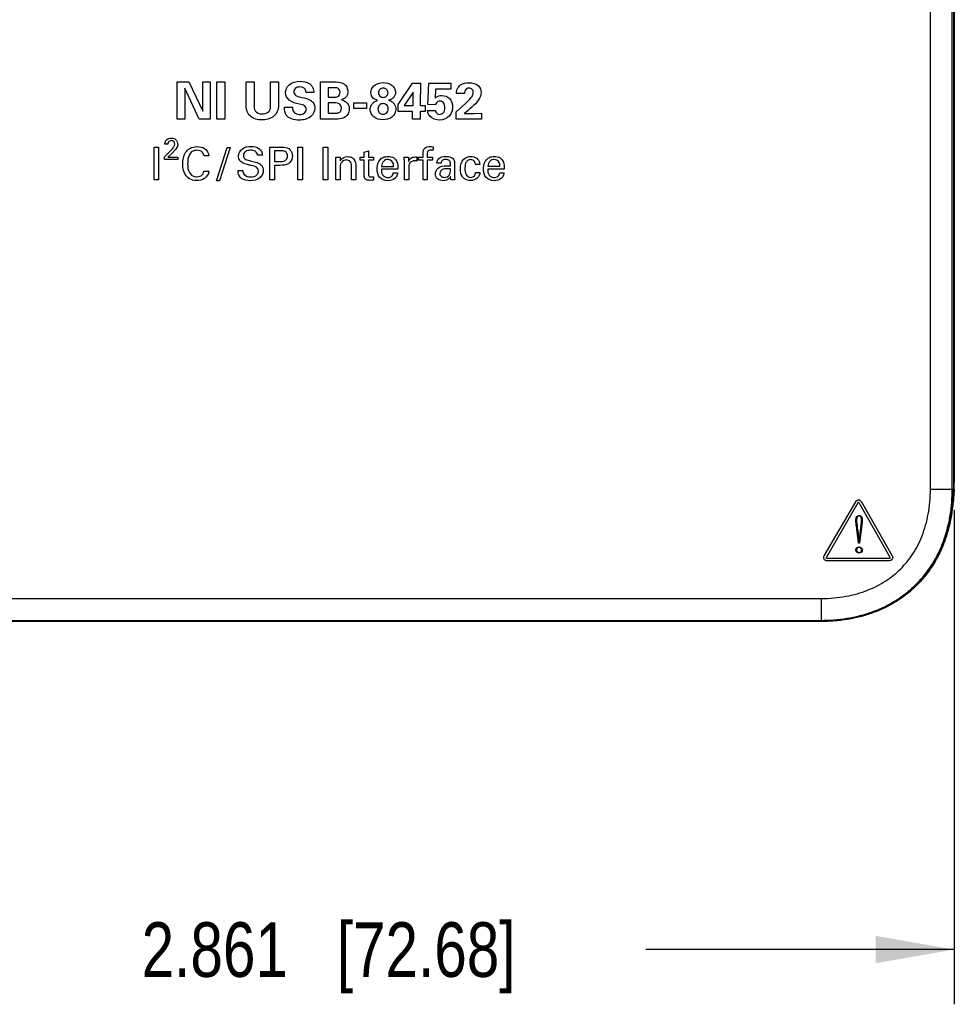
# Model space of a CAD drawing. Header units: inches. Extents: x 0 to 22, y 0 to 17.
# Tile 9 of 27: x 7.9 to 10.1, y 6.9 to 9.2. Entities that reach past the tile are written whole.
import ezdxf

# ---------------------------------------------------------------- set-up
doc = ezdxf.new("R2010")
doc.units = ezdxf.units.IN
doc.header["$LTSCALE"] = 1.21
doc.header["$MEASUREMENT"] = 0
doc.layers.get('0').update_dxf_attribs({"linetype": 'CONTINUOUS'})
doc.layers.add('DIMENSIONS', color=7, linetype='CONTINUOUS')
doc.styles.get("Standard").update_dxf_attribs({"font": 'txt', "width": 0.8})
doc.dimstyles.new('DIMSTYLE_1', dxfattribs={"dimtxt": 0.125, "dimasz": 0.18, "dimexe": 0.125, "dimexo": 0.0625, "dimgap": 0.0625, "dimtad": 0, "dimtih": 1, "dimtoh": 1, "dimdec": 3, "dimzin": 4, "dimdsep": 46, "dimtxsty": 'STANDARD', "dimblk": '_FILLED', "dimblk1": '_FILLED', "dimblk2": '_FILLED', "dimcen": 0.09, "dimadec": 0, "dimazin": 0, "dimtp": 0.001, "dimtm": 0.001, "dimtfac": 1, "dimtdec": 3, "dimtofl": 0, "dimtmove": 0, "dimatfit": 3, "dimldrblk": '_FILLED', "dimfxl": 1, "dimtolj": 1, "dimtzin": 4, "dimarcsym": 0})

# ---------------------------------------------------------------- blocks, each defined once
blk = doc.blocks.new('_FILLED')
at = {"color": 0, "linetype": 'BYBLOCK'}
blk.add_solid([(0, 0), (-1, 0.174), (-1, -0.174)], dxfattribs=at)
blk = doc.blocks.new('*D1')
at = {"layer": 'DIMENSIONS', "color": 2, "linetype": 'CONTINUOUS'}
for p, q in [((7.2235, 8.068), (7.2236, 6.9376)), ((10.0848, 8.0681), (10.0848, 6.9378)), ((7.2236, 7.0626), (7.9292, 7.0626)), ((10.0848, 7.0628), (9.3792, 7.0626))]:
    blk.add_line(p, q, dxfattribs=at)
at = {"layer": 'DIMENSIONS', "color": 2, "linetype": 'CONTINUOUS', "xscale": 0.18, "yscale": 0.18, "zscale": 0.18}
for p, rotation in [((7.2236, 7.0626), 180), ((10.0848, 7.0628), 0.0112780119)]:
    blk.add_blockref('_FILLED', p, dxfattribs=dict(at, rotation=rotation))
at = {"layer": 'DIMENSIONS', "color": 2, "linetype": 'CONTINUOUS', "insert": (8.6542, 7.1252), "char_height": 0.125, "width": 1.325, "attachment_point": 2, "line_spacing_factor": 0.9}
blk.add_mtext('2.861{\\Ftxt.shx;\\W1.000000;\\H0.125000; }[72.68]', dxfattribs=at)

msp = doc.modelspace()

# ---------------------------------------------------------------- linework, layer by layer
at = {"color": 7, "linetype": 'CONTINUOUS'}
for p, q in [((10.0301, 8.1153), (10.03, 11.1343)), ((10.0801, 8.1153), (10.08, 11.1343)), ((10.0827, 11.1343), (10.0827, 8.1153)), ((10.0846, 11.1216), (10.0848, 8.1306)), ((10.0848, 8.1306), (10.0827, 8.1306)), ((10.0301, 8.1153), (10.0827, 8.1153)), ((7.5281, 7.8653), (9.7801, 7.8653)), ((9.7801, 7.8653), (9.7801, 7.8127)), ((7.5281, 7.8153), (9.7801, 7.8153)), ((9.7801, 7.8127), (7.5281, 7.8127))]:
    msp.add_line(p, q, dxfattribs=at)
at = {"color": 40, "linetype": 'CONTINUOUS'}
for p, q in [((8.3082, 9.0462), (8.3346, 9.0462)), ((8.3082, 8.9608), (8.3082, 9.0462)), ((8.3585, 8.9608), (8.3254, 9.0317)), ((8.3254, 9.0317), (8.3254, 8.9608)), ((8.3346, 9.0462), (8.3666, 8.979)), ((8.3666, 9.0462), (8.3836, 9.0462)), ((8.3666, 8.979), (8.3666, 9.0462)), ((8.3836, 9.0462), (8.3836, 8.9608)), ((8.3986, 9.0464), (8.4169, 9.0464)), ((8.3986, 8.9608), (8.3986, 9.0464)), ((8.4169, 9.0464), (8.4169, 8.9608)), ((8.4657, 9.046), (8.484, 9.046)), ((8.4657, 8.995), (8.4657, 9.046)), ((8.484, 9.046), (8.484, 8.994)), ((8.5217, 9.046), (8.5396, 9.046)), ((8.5217, 8.995), (8.5217, 9.046)), ((8.5396, 9.046), (8.5396, 8.9927)), ((8.6358, 9.0461), (8.6677, 9.0461)), ((8.6358, 8.9609), (8.6358, 9.0461)), ((8.6656, 9.033), (8.6533, 9.033)), ((8.6533, 9.033), (8.6533, 9.0114)), ((8.8133, 8.9947), (8.8464, 9.0433)), ((8.8464, 9.0433), (8.864, 9.0433)), ((8.864, 9.0433), (8.8639, 8.9924)), ((8.8814, 8.9944), (8.8833, 9.0431)), ((8.8833, 9.0431), (8.9333, 9.0431)), ((8.8989, 9.0297), (8.8979, 9.0093)), ((8.9333, 9.0297), (8.8989, 9.0297)), ((8.9333, 9.0431), (8.9333, 9.0297)), ((8.6202, 9.0218), (8.6026, 9.0218)), ((8.6533, 9.0114), (8.666, 9.0114)), ((8.8476, 9.0228), (8.8266, 8.992)), ((8.8473, 9.0137), (8.8476, 9.0228)), ((8.8473, 8.992), (8.8473, 9.0137)), ((8.9649, 9.0199), (8.9468, 9.0199)), ((8.5531, 8.9881), (8.5718, 8.9881)), ((8.6638, 8.9982), (8.6533, 8.9982)), ((8.6533, 8.9982), (8.6533, 8.9745)), ((8.7117, 8.9987), (8.741, 8.9987)), ((8.7117, 8.9854), (8.7117, 8.9987)), ((8.741, 8.9854), (8.7117, 8.9854)), ((8.741, 8.9987), (8.741, 8.9854)), ((8.8133, 8.9788), (8.8133, 8.9947)), ((8.8266, 8.992), (8.8473, 8.992)), ((8.8639, 8.9924), (8.8751, 8.9924)), ((8.8751, 8.9924), (8.8751, 8.9788)), ((8.8807, 8.9812), (8.8982, 8.9812)), ((8.8986, 8.9939), (8.8814, 8.9944)), ((8.9457, 8.9775), (8.967, 8.997)), ((8.3254, 8.9608), (8.3082, 8.9608)), ((8.3836, 8.9608), (8.3585, 8.9608)), ((8.4169, 8.9608), (8.3986, 8.9608)), ((8.6677, 8.9609), (8.6358, 8.9609)), ((8.6533, 8.9745), (8.6656, 8.9745)), ((8.8464, 8.9788), (8.8133, 8.9788)), ((8.8464, 8.9609), (8.8464, 8.9788)), ((8.8639, 8.9609), (8.8464, 8.9609)), ((8.8751, 8.9788), (8.8639, 8.9788)), ((8.8639, 8.9788), (8.8639, 8.9609)), ((8.9457, 8.9609), (8.9457, 8.9775)), ((9.0035, 8.9609), (8.9457, 8.9609)), ((8.9641, 8.9737), (8.9868, 8.9742)), ((8.9868, 8.9742), (9.0035, 8.9745)), ((9.0035, 8.9745), (9.0035, 8.9609)), ((8.2551, 8.8972), (8.2655, 8.8972)), ((8.2551, 8.822), (8.2551, 8.8972)), ((8.2655, 8.8972), (8.2655, 8.822)), ((8.2868, 8.9035), (8.2795, 8.9035)), ((8.3038, 8.8915), (8.2949, 8.882)), ((8.3977, 8.8203), (8.4221, 8.8963)), ((8.4289, 8.8963), (8.4046, 8.8203)), ((8.4221, 8.8963), (8.4289, 8.8963)), ((8.5201, 8.8973), (8.5454, 8.8973)), ((8.5201, 8.822), (8.5201, 8.8973)), ((8.5838, 8.8973), (8.5942, 8.8973)), ((8.5838, 8.822), (8.5838, 8.8973)), ((8.5942, 8.8973), (8.5942, 8.822)), ((8.6417, 8.8973), (8.6521, 8.8973)), ((8.6417, 8.822), (8.6417, 8.8973)), ((8.6521, 8.8973), (8.6521, 8.822)), ((8.8936, 8.8978), (8.8936, 8.8899)), ((8.2788, 8.8749), (8.2914, 8.8872)), ((8.2788, 8.8685), (8.2788, 8.8749)), ((8.3094, 8.8685), (8.2788, 8.8685)), ((8.2949, 8.882), (8.2865, 8.874)), ((8.2865, 8.874), (8.3094, 8.874)), ((8.3094, 8.874), (8.3094, 8.8685)), ((8.3806, 8.8769), (8.3695, 8.8769)), ((8.5028, 8.8785), (8.4919, 8.8785)), ((8.5451, 8.8888), (8.5305, 8.8888)), ((8.5305, 8.8888), (8.5305, 8.8642)), ((8.6708, 8.8743), (8.6807, 8.8743)), ((8.6709, 8.8683), (8.6708, 8.8743)), ((8.6709, 8.822), (8.6709, 8.8683)), ((8.6807, 8.8743), (8.6808, 8.8659)), ((8.7263, 8.8745), (8.7355, 8.8745)), ((8.7263, 8.8673), (8.7263, 8.8745)), ((8.7355, 8.8855), (8.7452, 8.8886)), ((8.7355, 8.8745), (8.7355, 8.8855)), ((8.7452, 8.8886), (8.7452, 8.8745)), ((8.7452, 8.8745), (8.7569, 8.8745)), ((8.7569, 8.8745), (8.7569, 8.8673)), ((8.8269, 8.8743), (8.8368, 8.8743)), ((8.8368, 8.8743), (8.837, 8.8642)), ((8.8563, 8.8747), (8.8563, 8.8651)), ((8.8599, 8.8743), (8.8702, 8.8743)), ((8.8599, 8.8672), (8.8599, 8.8743)), ((8.8702, 8.8743), (8.8702, 8.8803)), ((8.8799, 8.8826), (8.8799, 8.8743)), ((8.8799, 8.8743), (8.8921, 8.8743)), ((8.8936, 8.8899), (8.8878, 8.8902)), ((8.8921, 8.8743), (8.8921, 8.8672)), ((8.5305, 8.8642), (8.543, 8.8642)), ((8.5427, 8.8554), (8.5305, 8.8554)), ((8.5305, 8.8554), (8.5305, 8.822)), ((8.6808, 8.8521), (8.6808, 8.822)), ((8.7065, 8.822), (8.7065, 8.8552)), ((8.7165, 8.8575), (8.7165, 8.822)), ((8.7355, 8.8673), (8.7263, 8.8673)), ((8.7355, 8.8324), (8.7355, 8.8673)), ((8.7569, 8.8673), (8.7452, 8.8673)), ((8.7452, 8.8673), (8.7452, 8.8359)), ((8.8126, 8.8464), (8.7749, 8.8464)), ((8.7753, 8.8532), (8.8025, 8.8532)), ((8.8274, 8.822), (8.8274, 8.8637)), ((8.8373, 8.8498), (8.8373, 8.822)), ((8.8544, 8.8655), (8.8516, 8.8657)), ((8.8563, 8.8651), (8.8544, 8.8655)), ((8.8702, 8.8672), (8.8599, 8.8672)), ((8.8702, 8.822), (8.8702, 8.8672)), ((8.8921, 8.8672), (8.8799, 8.8672)), ((8.8799, 8.8672), (8.8799, 8.822)), ((8.9114, 8.8603), (8.9016, 8.8603)), ((8.9258, 8.8545), (8.9329, 8.8542)), ((8.9329, 8.8474), (8.9272, 8.8477)), ((8.9424, 8.8601), (8.942, 8.8351)), ((8.9997, 8.8575), (8.9898, 8.8575)), ((9.0557, 8.8464), (9.018, 8.8464)), ((9.0185, 8.8533), (9.0457, 8.8533)), ((8.369, 8.8418), (8.3804, 8.8418)), ((8.4473, 8.844), (8.4581, 8.844)), ((8.7569, 8.8295), (8.7569, 8.8219)), ((8.8022, 8.8383), (8.812, 8.8383)), ((8.9903, 8.8394), (9.0002, 8.8394)), ((9.0454, 8.8383), (9.0552, 8.8383)), ((8.2655, 8.822), (8.2551, 8.822)), ((8.4046, 8.8203), (8.3977, 8.8203)), ((8.5305, 8.822), (8.5201, 8.822)), ((8.5942, 8.822), (8.5838, 8.822)), ((8.6521, 8.822), (8.6417, 8.822)), ((8.6808, 8.822), (8.6709, 8.822)), ((8.7165, 8.822), (8.7065, 8.822)), ((8.8373, 8.822), (8.8274, 8.822)), ((8.8799, 8.822), (8.8702, 8.822)), ((8.9429, 8.822), (8.934, 8.822)), ((9.7875, 7.963), (9.8594, 8.0866)), ((9.8643, 8.0837), (9.7925, 7.9601)), ((9.9377, 7.9602), (9.8676, 8.0837)), ((9.8726, 8.0865), (9.9427, 7.963)), ((9.8671, 7.9935), (9.8726, 8.0402)), ((9.8734, 8.0401), (9.8678, 7.9928)), ((9.8741, 8.04), (9.8684, 7.9921)), ((9.8644, 8.006), (9.8622, 8.0231)), ((9.8655, 7.9921), (9.8644, 8.006)), ((9.8662, 7.9928), (9.8651, 8.0061)), ((9.8684, 7.9921), (9.8655, 7.9921)), ((9.8658, 8.0062), (9.8668, 7.9935)), ((9.8678, 7.9928), (9.8662, 7.9928)), ((9.7941, 7.9573), (9.936, 7.9573)), ((9.936, 7.9516), (9.7941, 7.9515))]:
    msp.add_line(p, q, dxfattribs=at)
at = {"color": 7, "linetype": 'CONTINUOUS'}
msp.add_arc((9.6718, 8.1305), 0.413, 357.876, 0.0109, dxfattribs=at)
at = {"color": 40, "linetype": 'CONTINUOUS'}
for points, knots in [([(8.5559, 9.0212), (8.5559, 9.0279), (8.5629, 9.0446), (8.5806, 9.0476), (8.5896, 9.0476)], [0, 0, 0, 0, 0.427475, 1, 1, 1, 1]), ([(8.5888, 9.0347), (8.5852, 9.0347), (8.5779, 9.0333), (8.5747, 9.0263), (8.5747, 9.0232)], [0, 0, 0, 0, 0.536553, 1, 1, 1, 1]), ([(8.6026, 9.0218), (8.6024, 9.0244), (8.601, 9.0317), (8.593, 9.0347), (8.5888, 9.0347)], [0, 0, 0, 0, 0.383463, 1, 1, 1, 1]), ([(8.5896, 9.0476), (8.5966, 9.0476), (8.6067, 9.0459), (8.6138, 9.0395), (8.6154, 9.0376)], [0, 0, 0, 0, 0.73903, 1, 1, 1, 1]), ([(8.6154, 9.0376), (8.6165, 9.0362), (8.6194, 9.0313), (8.6202, 9.0255), (8.6202, 9.0218)], [0, 0, 0, 0, 0.324064, 1, 1, 1, 1]), ([(8.6806, 9.0224), (8.6806, 9.0259), (8.6765, 9.0336), (8.6689, 9.033), (8.6656, 9.033)], [0, 0, 0, 0, 0.519715, 1, 1, 1, 1]), ([(8.6677, 9.0461), (8.6691, 9.0461), (8.6762, 9.046), (8.6838, 9.045), (8.6887, 9.0421)], [0, 0, 0, 0, 0.207634, 1, 1, 1, 1]), ([(8.6887, 9.0421), (8.6905, 9.0409), (8.6959, 9.0362), (8.6982, 9.0288), (8.6982, 9.0239)], [0, 0, 0, 0, 0.302224, 1, 1, 1, 1]), ([(8.7508, 9.0216), (8.7508, 9.0272), (8.757, 9.0408), (8.7715, 9.0447), (8.7792, 9.0447)], [0, 0, 0, 0, 0.419446, 1, 1, 1, 1]), ([(8.7791, 9.0317), (8.7764, 9.0317), (8.7706, 9.0299), (8.7684, 9.0241), (8.7684, 9.0214)], [0, 0, 0, 0, 0.499042, 1, 1, 1, 1]), ([(8.7901, 9.0214), (8.7901, 9.0242), (8.7876, 9.03), (8.7818, 9.0317), (8.7791, 9.0317)], [0, 0, 0, 0, 0.511477, 1, 1, 1, 1]), ([(8.7792, 9.0447), (8.7863, 9.0447), (8.8003, 9.0417), (8.8072, 9.0283), (8.8072, 9.0224)], [0, 0, 0, 0, 0.543531, 1, 1, 1, 1]), ([(8.9468, 9.0199), (8.9468, 9.0209), (8.9469, 9.0263), (8.9489, 9.0319), (8.9517, 9.0353)], [0, 0, 0, 0, 0.18159, 1, 1, 1, 1]), ([(8.9517, 9.0353), (8.9529, 9.0368), (8.9594, 9.0426), (8.9686, 9.0443), (8.9752, 9.0443)], [0, 0, 0, 0, 0.224671, 1, 1, 1, 1]), ([(8.9753, 9.0319), (8.9719, 9.0319), (8.9659, 9.0282), (8.965, 9.0222), (8.9649, 9.0199)], [0, 0, 0, 0, 0.586608, 1, 1, 1, 1]), ([(8.9752, 9.0443), (8.9824, 9.0443), (8.9969, 9.0415), (9.0031, 9.0277), (9.0031, 9.0219)], [0, 0, 0, 0, 0.552155, 1, 1, 1, 1]), ([(8.9851, 9.0214), (8.9851, 9.0241), (8.9836, 9.0299), (8.9779, 9.0319), (8.9753, 9.0319)], [0, 0, 0, 0, 0.50844, 1, 1, 1, 1]), ([(8.5873, 8.9953), (8.5791, 8.9973), (8.5639, 9.0002), (8.5559, 9.015), (8.5559, 9.0212)], [0, 0, 0, 0, 0.576652, 1, 1, 1, 1]), ([(8.5747, 9.0232), (8.5747, 9.0201), (8.5801, 9.0123), (8.5886, 9.012), (8.5933, 9.0108)], [0, 0, 0, 0, 0.389319, 1, 1, 1, 1]), ([(8.5933, 9.0108), (8.6002, 9.0091), (8.6106, 9.0069), (8.6212, 8.9971), (8.6226, 8.9901), (8.6226, 8.9866)], [0, 0, 0, 0, 0.516703, 0.743942, 1, 1, 1, 1]), ([(8.666, 9.0114), (8.6691, 9.0114), (8.6766, 9.011), (8.6806, 9.0187), (8.6806, 9.0224)], [0, 0, 0, 0, 0.459459, 1, 1, 1, 1]), ([(8.6933, 9.0111), (8.6929, 9.0108), (8.6901, 9.0083), (8.6868, 9.0062), (8.6836, 9.0054)], [0, 0, 0, 0, 0.130257, 1, 1, 1, 1]), ([(8.6836, 9.0051), (8.6888, 9.0042), (8.6987, 8.9992), (8.7016, 8.9889), (8.7016, 8.9843)], [0, 0, 0, 0, 0.542022, 1, 1, 1, 1]), ([(8.6982, 9.0239), (8.6982, 9.023), (8.698, 9.0184), (8.696, 9.0136), (8.6933, 9.0111)], [0, 0, 0, 0, 0.200141, 1, 1, 1, 1]), ([(8.7663, 9.0041), (8.763, 9.0051), (8.755, 9.008), (8.7508, 9.0168), (8.7508, 9.0216)], [0, 0, 0, 0, 0.417034, 1, 1, 1, 1]), ([(8.7555, 8.9979), (8.7564, 8.9988), (8.7596, 9.0015), (8.7636, 9.0031), (8.7663, 9.0041)], [0, 0, 0, 0, 0.305947, 1, 1, 1, 1]), ([(8.7684, 9.0214), (8.7684, 9.0187), (8.7703, 9.0129), (8.7762, 9.0108), (8.779, 9.0108)], [0, 0, 0, 0, 0.48963, 1, 1, 1, 1]), ([(8.779, 9.0108), (8.7817, 9.0108), (8.7877, 9.0126), (8.7901, 9.0186), (8.7901, 9.0214)], [0, 0, 0, 0, 0.495254, 1, 1, 1, 1]), ([(8.8072, 9.0224), (8.8072, 9.018), (8.8036, 9.009), (8.7952, 9.0049), (8.791, 9.0043)], [0, 0, 0, 0, 0.511548, 1, 1, 1, 1]), ([(8.791, 9.0043), (8.792, 9.004), (8.7971, 9.0026), (8.8018, 8.9993), (8.8042, 8.9958)], [0, 0, 0, 0, 0.187352, 1, 1, 1, 1]), ([(8.8979, 9.0093), (8.8986, 9.0099), (8.9028, 9.0136), (8.9088, 9.0152), (8.9134, 9.0152)], [0, 0, 0, 0, 0.173487, 1, 1, 1, 1]), ([(8.9134, 9.0152), (8.9196, 9.0152), (8.9335, 9.01), (8.9378, 8.9958), (8.9378, 8.9889)], [0, 0, 0, 0, 0.472556, 1, 1, 1, 1]), ([(9.0031, 9.0219), (9.0031, 9.016), (8.9931, 8.9959), (8.9759, 8.9833), (8.9641, 8.9737)], [0, 0, 0, 0, 0.278459, 1, 1, 1, 1]), ([(8.967, 8.997), (8.9702, 8.9998), (8.9745, 9.0038), (8.9784, 9.0082), (8.9794, 9.0095)], [0, 0, 0, 0, 0.720096, 1, 1, 1, 1]), ([(8.9794, 9.0095), (8.9804, 9.0107), (8.9832, 9.0141), (8.9851, 9.0185), (8.9851, 9.0214)], [0, 0, 0, 0, 0.347127, 1, 1, 1, 1]), ([(8.484, 8.994), (8.484, 8.9893), (8.484, 8.9772), (8.4967, 8.973), (8.5025, 8.973)], [0, 0, 0, 0, 0.449591, 1, 1, 1, 1]), ([(8.5396, 8.9927), (8.5396, 8.9831), (8.5309, 8.9629), (8.5109, 8.9592), (8.5021, 8.9592)], [0, 0, 0, 0, 0.525358, 1, 1, 1, 1]), ([(8.519, 8.9804), (8.5195, 8.9811), (8.5218, 8.9855), (8.5217, 8.9908), (8.5217, 8.995)], [0, 0, 0, 0, 0.164172, 1, 1, 1, 1]), ([(8.5862, 8.9588), (8.5759, 8.9588), (8.5556, 8.9639), (8.5532, 8.982), (8.5531, 8.9881)], [0, 0, 0, 0, 0.629115, 1, 1, 1, 1]), ([(8.5718, 8.9881), (8.5718, 8.9849), (8.5723, 8.9758), (8.5822, 8.9719), (8.5873, 8.9719)], [0, 0, 0, 0, 0.392404, 1, 1, 1, 1]), ([(8.6226, 8.9866), (8.6226, 8.9793), (8.614, 8.962), (8.5956, 8.9588), (8.5862, 8.9588)], [0, 0, 0, 0, 0.434949, 1, 1, 1, 1]), ([(8.6034, 8.9839), (8.6034, 8.9867), (8.5991, 8.994), (8.5914, 8.9943), (8.5873, 8.9953)], [0, 0, 0, 0, 0.402205, 1, 1, 1, 1]), ([(8.5873, 8.9719), (8.5913, 8.9719), (8.5994, 8.9731), (8.6034, 8.9806), (8.6034, 8.9839)], [0, 0, 0, 0, 0.557945, 1, 1, 1, 1]), ([(8.6835, 8.986), (8.6835, 8.9884), (8.6826, 8.9932), (8.6749, 8.9985), (8.6682, 8.9982), (8.6638, 8.9982)], [0, 0, 0, 0, 0.274883, 0.499969, 1, 1, 1, 1]), ([(8.6656, 8.9745), (8.6697, 8.9745), (8.6759, 8.9741), (8.6828, 8.9793), (8.6835, 8.9837), (8.6835, 8.986)], [0, 0, 0, 0, 0.498995, 0.719884, 1, 1, 1, 1]), ([(8.7016, 8.9843), (8.7016, 8.982), (8.7006, 8.9738), (8.6944, 8.9669), (8.6891, 8.9643)], [0, 0, 0, 0, 0.28563, 1, 1, 1, 1]), ([(8.7495, 8.9835), (8.7495, 8.985), (8.7499, 8.9903), (8.7527, 8.9953), (8.7555, 8.9979)], [0, 0, 0, 0, 0.282222, 1, 1, 1, 1]), ([(8.7778, 8.9596), (8.7706, 8.9596), (8.7562, 8.9634), (8.7495, 8.9773), (8.7495, 8.9835)], [0, 0, 0, 0, 0.536495, 1, 1, 1, 1]), ([(8.7789, 8.9966), (8.7758, 8.9966), (8.7693, 8.9941), (8.7671, 8.9876), (8.7671, 8.9845)], [0, 0, 0, 0, 0.495726, 1, 1, 1, 1]), ([(8.7671, 8.9845), (8.7671, 8.9811), (8.7695, 8.9744), (8.7761, 8.9722), (8.779, 8.9722)], [0, 0, 0, 0, 0.538268, 1, 1, 1, 1]), ([(8.808, 8.9835), (8.808, 8.9769), (8.8001, 8.9626), (8.7852, 8.9596), (8.7778, 8.9596)], [0, 0, 0, 0, 0.472969, 1, 1, 1, 1]), ([(8.7907, 8.9847), (8.7907, 8.9879), (8.7883, 8.9944), (8.7818, 8.9966), (8.7789, 8.9966)], [0, 0, 0, 0, 0.51663, 1, 1, 1, 1]), ([(8.779, 8.9722), (8.7817, 8.9722), (8.7883, 8.9744), (8.7907, 8.9812), (8.7907, 8.9847)], [0, 0, 0, 0, 0.43827, 1, 1, 1, 1]), ([(8.8854, 8.9681), (8.8844, 8.9692), (8.8817, 8.9731), (8.8809, 8.978), (8.8807, 8.9812)], [0, 0, 0, 0, 0.315658, 1, 1, 1, 1]), ([(8.8982, 8.9812), (8.8982, 8.9804), (8.8989, 8.9758), (8.904, 8.972), (8.9079, 8.972)], [0, 0, 0, 0, 0.162114, 1, 1, 1, 1]), ([(8.9091, 9.0022), (8.9074, 9.0022), (8.9025, 9.0014), (8.8995, 8.9968), (8.8986, 8.9939)], [0, 0, 0, 0, 0.353183, 1, 1, 1, 1]), ([(8.9079, 8.972), (8.911, 8.972), (8.9186, 8.9752), (8.92, 8.9833), (8.92, 8.9874)], [0, 0, 0, 0, 0.427188, 1, 1, 1, 1]), ([(8.9378, 8.9889), (8.9378, 8.9818), (8.9333, 8.9654), (8.9166, 8.9591), (8.9084, 8.9591)], [0, 0, 0, 0, 0.464222, 1, 1, 1, 1]), ([(8.92, 8.9874), (8.92, 8.991), (8.9193, 8.9983), (8.9123, 9.0022), (8.9091, 9.0022)], [0, 0, 0, 0, 0.527555, 1, 1, 1, 1]), ([(8.5021, 8.9592), (8.4996, 8.9592), (8.4878, 8.9598), (8.475, 8.9659), (8.47, 8.974)], [0, 0, 0, 0, 0.208283, 1, 1, 1, 1]), ([(8.5025, 8.973), (8.5035, 8.973), (8.5096, 8.9731), (8.5163, 8.9762), (8.519, 8.9804)], [0, 0, 0, 0, 0.172104, 1, 1, 1, 1]), ([(8.6891, 8.9643), (8.6874, 8.9634), (8.6803, 8.9612), (8.6729, 8.9609), (8.6677, 8.9609)], [0, 0, 0, 0, 0.275059, 1, 1, 1, 1]), ([(8.2795, 8.9035), (8.2795, 8.9042), (8.2797, 8.9081), (8.2816, 8.912), (8.2839, 8.9141)], [0, 0, 0, 0, 0.184632, 1, 1, 1, 1]), ([(8.2944, 8.9175), (8.2979, 8.9175), (8.3061, 8.9158), (8.3092, 8.9074), (8.3092, 8.9035)], [0, 0, 0, 0, 0.474247, 1, 1, 1, 1]), ([(8.2946, 8.9119), (8.2921, 8.9119), (8.2872, 8.9097), (8.2868, 8.9052), (8.2868, 8.9035)], [0, 0, 0, 0, 0.606218, 1, 1, 1, 1]), ([(8.3024, 8.9041), (8.3024, 8.9057), (8.3016, 8.9101), (8.297, 8.9119), (8.2946, 8.9119)], [0, 0, 0, 0, 0.411396, 1, 1, 1, 1]), ([(8.2988, 8.8955), (8.2994, 8.8963), (8.3012, 8.8989), (8.3024, 8.902), (8.3024, 8.9041)], [0, 0, 0, 0, 0.332998, 1, 1, 1, 1]), ([(8.3092, 8.9035), (8.3092, 8.9028), (8.3091, 8.8982), (8.3061, 8.8944), (8.3038, 8.8915)], [0, 0, 0, 0, 0.167535, 1, 1, 1, 1]), ([(8.3207, 8.8588), (8.3207, 8.8676), (8.3232, 8.8819), (8.3372, 8.8962), (8.348, 8.8983), (8.3536, 8.8983)], [0, 0, 0, 0, 0.460709, 0.705854, 1, 1, 1, 1]), ([(8.3536, 8.8983), (8.3595, 8.8983), (8.3727, 8.8962), (8.3801, 8.8835), (8.3806, 8.8769)], [0, 0, 0, 0, 0.469026, 1, 1, 1, 1]), ([(8.4483, 8.8767), (8.4483, 8.883), (8.4562, 8.8966), (8.4702, 8.8987), (8.477, 8.8987)], [0, 0, 0, 0, 0.4832, 1, 1, 1, 1]), ([(8.477, 8.8987), (8.4785, 8.8987), (8.486, 8.8984), (8.4941, 8.8957), (8.4982, 8.8913)], [0, 0, 0, 0, 0.201868, 1, 1, 1, 1]), ([(8.4982, 8.8913), (8.4991, 8.8902), (8.5019, 8.8864), (8.5026, 8.8817), (8.5028, 8.8785)], [0, 0, 0, 0, 0.308678, 1, 1, 1, 1]), ([(8.5454, 8.8973), (8.5475, 8.8973), (8.5546, 8.8973), (8.5624, 8.895), (8.5659, 8.8912)], [0, 0, 0, 0, 0.293043, 1, 1, 1, 1]), ([(8.8702, 8.8803), (8.8702, 8.8818), (8.8702, 8.886), (8.8709, 8.8905), (8.8724, 8.8928)], [0, 0, 0, 0, 0.360614, 1, 1, 1, 1]), ([(8.8724, 8.8928), (8.873, 8.8936), (8.8763, 8.8974), (8.8817, 8.8985), (8.8855, 8.8985)], [0, 0, 0, 0, 0.208907, 1, 1, 1, 1]), ([(8.3532, 8.8899), (8.3494, 8.8899), (8.3418, 8.8881), (8.3329, 8.8764), (8.3319, 8.8657), (8.3319, 8.8589)], [0, 0, 0, 0, 0.271116, 0.511085, 1, 1, 1, 1]), ([(8.3695, 8.8769), (8.3691, 8.8795), (8.3668, 8.8873), (8.3581, 8.8899), (8.3532, 8.8899)], [0, 0, 0, 0, 0.355922, 1, 1, 1, 1]), ([(8.4562, 8.8619), (8.4548, 8.8629), (8.4503, 8.8666), (8.4483, 8.8727), (8.4483, 8.8767)], [0, 0, 0, 0, 0.295824, 1, 1, 1, 1]), ([(8.4761, 8.8899), (8.4719, 8.8899), (8.4635, 8.8889), (8.4594, 8.8811), (8.4594, 8.8777)], [0, 0, 0, 0, 0.560214, 1, 1, 1, 1]), ([(8.4594, 8.8777), (8.4594, 8.8751), (8.4626, 8.8685), (8.4694, 8.8674), (8.473, 8.8666)], [0, 0, 0, 0, 0.422287, 1, 1, 1, 1]), ([(8.4919, 8.8785), (8.4917, 8.882), (8.4874, 8.8895), (8.4797, 8.8899), (8.4761, 8.8899)], [0, 0, 0, 0, 0.498722, 1, 1, 1, 1]), ([(8.543, 8.8642), (8.5468, 8.8642), (8.5556, 8.8639), (8.5604, 8.8728), (8.5604, 8.877)], [0, 0, 0, 0, 0.475385, 1, 1, 1, 1]), ([(8.5604, 8.877), (8.5604, 8.8809), (8.5563, 8.8891), (8.5484, 8.8888), (8.5451, 8.8888)], [0, 0, 0, 0, 0.545541, 1, 1, 1, 1]), ([(8.6808, 8.8659), (8.6812, 8.8667), (8.6844, 8.8724), (8.6919, 8.8754), (8.6975, 8.8754)], [0, 0, 0, 0, 0.142056, 1, 1, 1, 1]), ([(8.6975, 8.8754), (8.7014, 8.8754), (8.7115, 8.8736), (8.7165, 8.8631), (8.7165, 8.8575)], [0, 0, 0, 0, 0.408449, 1, 1, 1, 1]), ([(8.7652, 8.8472), (8.7652, 8.8497), (8.7655, 8.8587), (8.7701, 8.868), (8.7755, 8.8718)], [0, 0, 0, 0, 0.271602, 1, 1, 1, 1]), ([(8.7896, 8.8687), (8.7863, 8.8687), (8.7781, 8.8661), (8.7754, 8.8576), (8.7753, 8.8532)], [0, 0, 0, 0, 0.436002, 1, 1, 1, 1]), ([(8.7755, 8.8718), (8.7768, 8.8727), (8.7812, 8.875), (8.7863, 8.8757), (8.7898, 8.8757)], [0, 0, 0, 0, 0.297108, 1, 1, 1, 1]), ([(8.8025, 8.8532), (8.8026, 8.8565), (8.8021, 8.8646), (8.7938, 8.8687), (8.7896, 8.8687)], [0, 0, 0, 0, 0.439223, 1, 1, 1, 1]), ([(8.7898, 8.8757), (8.7945, 8.8757), (8.8032, 8.8742), (8.8126, 8.8624), (8.8127, 8.8524), (8.8126, 8.8464)], [0, 0, 0, 0, 0.327266, 0.575298, 1, 1, 1, 1]), ([(8.837, 8.8642), (8.8374, 8.8658), (8.8398, 8.8712), (8.8456, 8.874), (8.8495, 8.8745)], [0, 0, 0, 0, 0.299755, 1, 1, 1, 1]), ([(8.8878, 8.8902), (8.8854, 8.8902), (8.88, 8.8892), (8.8799, 8.8843), (8.8799, 8.8826)], [0, 0, 0, 0, 0.582991, 1, 1, 1, 1]), ([(8.9016, 8.8603), (8.9017, 8.8611), (8.902, 8.8646), (8.9034, 8.8681), (8.9052, 8.8702)], [0, 0, 0, 0, 0.208111, 1, 1, 1, 1]), ([(8.9219, 8.8692), (8.9187, 8.8692), (8.9127, 8.8675), (8.9115, 8.8622), (8.9114, 8.8603)], [0, 0, 0, 0, 0.638916, 1, 1, 1, 1]), ([(8.9555, 8.8474), (8.9555, 8.8553), (8.9592, 8.8707), (8.9737, 8.8757), (8.9793, 8.8757)], [0, 0, 0, 0, 0.583964, 1, 1, 1, 1]), ([(8.9794, 8.8685), (8.9767, 8.8685), (8.9712, 8.867), (8.9663, 8.8589), (8.9659, 8.8526), (8.9659, 8.8488)], [0, 0, 0, 0, 0.307021, 0.571827, 1, 1, 1, 1]), ([(8.9793, 8.8757), (8.9804, 8.8757), (8.9862, 8.8753), (8.9923, 8.8728), (8.9954, 8.8692)], [0, 0, 0, 0, 0.18818, 1, 1, 1, 1]), ([(8.9898, 8.8575), (8.9896, 8.8597), (8.9888, 8.8655), (8.9827, 8.8685), (8.9794, 8.8685)], [0, 0, 0, 0, 0.402073, 1, 1, 1, 1]), ([(8.9954, 8.8692), (8.9962, 8.8682), (8.9987, 8.8647), (8.9995, 8.8604), (8.9997, 8.8575)], [0, 0, 0, 0, 0.317534, 1, 1, 1, 1]), ([(9.0083, 8.8472), (9.0083, 8.8497), (9.0086, 8.8587), (9.0132, 8.868), (9.0187, 8.8718)], [0, 0, 0, 0, 0.271613, 1, 1, 1, 1]), ([(9.0327, 8.8687), (9.0294, 8.8687), (9.0212, 8.8661), (9.0185, 8.8576), (9.0185, 8.8533)], [0, 0, 0, 0, 0.435618, 1, 1, 1, 1]), ([(9.0187, 8.8718), (9.0199, 8.8727), (9.0243, 8.875), (9.0294, 8.8757), (9.0329, 8.8757)], [0, 0, 0, 0, 0.297061, 1, 1, 1, 1]), ([(9.0457, 8.8533), (9.0457, 8.8565), (9.0452, 8.8646), (9.0369, 8.8687), (9.0327, 8.8687)], [0, 0, 0, 0, 0.439031, 1, 1, 1, 1]), ([(9.0329, 8.8757), (9.0376, 8.8757), (9.0463, 8.8742), (9.0557, 8.8624), (9.0558, 8.8524), (9.0557, 8.8464)], [0, 0, 0, 0, 0.327364, 0.575361, 1, 1, 1, 1]), ([(8.3523, 8.8208), (8.3468, 8.8208), (8.3362, 8.8228), (8.3229, 8.8367), (8.3207, 8.8504), (8.3207, 8.8588)], [0, 0, 0, 0, 0.299517, 0.545492, 1, 1, 1, 1]), ([(8.3319, 8.8589), (8.3319, 8.852), (8.3329, 8.8414), (8.3424, 8.8308), (8.3495, 8.8294), (8.3531, 8.8294)], [0, 0, 0, 0, 0.502113, 0.732966, 1, 1, 1, 1]), ([(8.4766, 8.8552), (8.4741, 8.8558), (8.4672, 8.8576), (8.46, 8.8593), (8.4562, 8.8619)], [0, 0, 0, 0, 0.358416, 1, 1, 1, 1]), ([(8.473, 8.8666), (8.4765, 8.8657), (8.4847, 8.8636), (8.4932, 8.8613), (8.4973, 8.8587)], [0, 0, 0, 0, 0.433533, 1, 1, 1, 1]), ([(8.4939, 8.8425), (8.4939, 8.8458), (8.4891, 8.8535), (8.4809, 8.8542), (8.4766, 8.8552)], [0, 0, 0, 0, 0.423441, 1, 1, 1, 1]), ([(8.4973, 8.8587), (8.4988, 8.8576), (8.5032, 8.8537), (8.5048, 8.8475), (8.5048, 8.8436)], [0, 0, 0, 0, 0.325427, 1, 1, 1, 1]), ([(8.5655, 8.8619), (8.5645, 8.8609), (8.5582, 8.8557), (8.5493, 8.8554), (8.5427, 8.8554)], [0, 0, 0, 0, 0.177524, 1, 1, 1, 1]), ([(8.6944, 8.8677), (8.691, 8.8677), (8.6829, 8.8646), (8.6808, 8.8563), (8.6808, 8.8521)], [0, 0, 0, 0, 0.450509, 1, 1, 1, 1]), ([(8.7895, 8.8204), (8.783, 8.8204), (8.7679, 8.8252), (8.7652, 8.8404), (8.7652, 8.8472)], [0, 0, 0, 0, 0.489649, 1, 1, 1, 1]), ([(8.7749, 8.8464), (8.7748, 8.8417), (8.7759, 8.8317), (8.7857, 8.8275), (8.7899, 8.8275)], [0, 0, 0, 0, 0.521356, 1, 1, 1, 1]), ([(8.8516, 8.8657), (8.8475, 8.8657), (8.8381, 8.8629), (8.8373, 8.8537), (8.8373, 8.8498)], [0, 0, 0, 0, 0.515506, 1, 1, 1, 1]), ([(8.8984, 8.8357), (8.8984, 8.8369), (8.899, 8.843), (8.9034, 8.8486), (8.9076, 8.8511)], [0, 0, 0, 0, 0.193465, 1, 1, 1, 1]), ([(8.9076, 8.8511), (8.9119, 8.8534), (8.9184, 8.8543), (8.9245, 8.8545), (8.9258, 8.8545)], [0, 0, 0, 0, 0.794726, 1, 1, 1, 1]), ([(8.9272, 8.8477), (8.9235, 8.8477), (8.9158, 8.848), (8.9083, 8.8412), (8.9083, 8.8371)], [0, 0, 0, 0, 0.473337, 1, 1, 1, 1]), ([(8.9304, 8.8336), (8.9309, 8.8345), (8.933, 8.8388), (8.9327, 8.8437), (8.9329, 8.8474)], [0, 0, 0, 0, 0.206514, 1, 1, 1, 1]), ([(8.9329, 8.8542), (8.9329, 8.8556), (8.9329, 8.8594), (8.9326, 8.8638), (8.931, 8.8658)], [0, 0, 0, 0, 0.356895, 1, 1, 1, 1]), ([(8.9618, 8.8274), (8.9609, 8.8284), (8.9567, 8.8341), (8.9555, 8.8416), (8.9555, 8.8474)], [0, 0, 0, 0, 0.183383, 1, 1, 1, 1]), ([(8.9659, 8.8488), (8.9659, 8.8439), (8.9657, 8.8342), (8.9748, 8.828), (8.9789, 8.828)], [0, 0, 0, 0, 0.545093, 1, 1, 1, 1]), ([(9.0326, 8.8204), (9.0261, 8.8204), (9.011, 8.8252), (9.0083, 8.8404), (9.0083, 8.8472)], [0, 0, 0, 0, 0.489716, 1, 1, 1, 1]), ([(9.018, 8.8464), (9.0179, 8.8417), (9.019, 8.8317), (9.0288, 8.8275), (9.0331, 8.8275)], [0, 0, 0, 0, 0.521295, 1, 1, 1, 1]), ([(8.3804, 8.8418), (8.3798, 8.8355), (8.3719, 8.8232), (8.3586, 8.8208), (8.3523, 8.8208)], [0, 0, 0, 0, 0.497519, 1, 1, 1, 1]), ([(8.3653, 8.8339), (8.366, 8.8345), (8.3678, 8.8369), (8.3686, 8.8398), (8.369, 8.8418)], [0, 0, 0, 0, 0.31454, 1, 1, 1, 1]), ([(8.4517, 8.8287), (8.4507, 8.83), (8.4479, 8.8347), (8.4473, 8.8402), (8.4473, 8.844)], [0, 0, 0, 0, 0.303798, 1, 1, 1, 1]), ([(8.475, 8.8202), (8.4733, 8.8202), (8.465, 8.8206), (8.4558, 8.8235), (8.4517, 8.8287)], [0, 0, 0, 0, 0.208276, 1, 1, 1, 1]), ([(8.4581, 8.844), (8.4583, 8.8407), (8.46, 8.831), (8.4708, 8.8291), (8.4763, 8.8291)], [0, 0, 0, 0, 0.373172, 1, 1, 1, 1]), ([(8.5048, 8.8436), (8.5048, 8.8375), (8.4981, 8.8229), (8.4827, 8.8202), (8.475, 8.8202)], [0, 0, 0, 0, 0.443357, 1, 1, 1, 1]), ([(8.4763, 8.8291), (8.4815, 8.8291), (8.4909, 8.8311), (8.4939, 8.8396), (8.4939, 8.8425)], [0, 0, 0, 0, 0.643259, 1, 1, 1, 1]), ([(8.7488, 8.8212), (8.7454, 8.8212), (8.7376, 8.8216), (8.7355, 8.8293), (8.7355, 8.8324)], [0, 0, 0, 0, 0.522532, 1, 1, 1, 1]), ([(8.7452, 8.8359), (8.7452, 8.8344), (8.7454, 8.8302), (8.75, 8.829), (8.7522, 8.829)], [0, 0, 0, 0, 0.407917, 1, 1, 1, 1]), ([(8.8076, 8.8274), (8.8069, 8.8266), (8.8021, 8.8221), (8.795, 8.8204), (8.7895, 8.8204)], [0, 0, 0, 0, 0.162187, 1, 1, 1, 1]), ([(8.7899, 8.8275), (8.7928, 8.8275), (8.7993, 8.829), (8.8019, 8.8353), (8.8022, 8.8383)], [0, 0, 0, 0, 0.484191, 1, 1, 1, 1]), ([(8.812, 8.8383), (8.8119, 8.8376), (8.8115, 8.8337), (8.8097, 8.8298), (8.8076, 8.8274)], [0, 0, 0, 0, 0.189536, 1, 1, 1, 1]), ([(8.9169, 8.8203), (8.9121, 8.8203), (8.9024, 8.8224), (8.8984, 8.8318), (8.8984, 8.8357)], [0, 0, 0, 0, 0.547289, 1, 1, 1, 1]), ([(8.9083, 8.8371), (8.9083, 8.835), (8.9102, 8.8296), (8.9161, 8.828), (8.9192, 8.828)], [0, 0, 0, 0, 0.398589, 1, 1, 1, 1]), ([(8.9331, 8.8298), (8.932, 8.8279), (8.9282, 8.8225), (8.9212, 8.8203), (8.9169, 8.8203)], [0, 0, 0, 0, 0.331029, 1, 1, 1, 1]), ([(8.942, 8.8351), (8.942, 8.8346), (8.9421, 8.8302), (8.9423, 8.8258), (8.9429, 8.822)], [0, 0, 0, 0, 0.12612, 1, 1, 1, 1]), ([(8.979, 8.8206), (8.9779, 8.8206), (8.9717, 8.821), (8.9652, 8.8236), (8.9618, 8.8274)], [0, 0, 0, 0, 0.182766, 1, 1, 1, 1]), ([(8.9789, 8.828), (8.9821, 8.828), (8.9885, 8.8305), (8.9901, 8.8367), (8.9903, 8.8394)], [0, 0, 0, 0, 0.541657, 1, 1, 1, 1]), ([(9.0002, 8.8394), (8.9999, 8.8346), (8.9954, 8.824), (8.9844, 8.8206), (8.979, 8.8206)], [0, 0, 0, 0, 0.472672, 1, 1, 1, 1]), ([(9.0507, 8.8274), (9.05, 8.8266), (9.0452, 8.8221), (9.0381, 8.8204), (9.0326, 8.8204)], [0, 0, 0, 0, 0.162132, 1, 1, 1, 1]), ([(9.0331, 8.8275), (9.0359, 8.8275), (9.0424, 8.8291), (9.045, 8.8353), (9.0454, 8.8383)], [0, 0, 0, 0, 0.483929, 1, 1, 1, 1]), ([(9.0552, 8.8383), (9.0551, 8.8376), (9.0546, 8.8337), (9.0529, 8.8298), (9.0507, 8.8274)], [0, 0, 0, 0, 0.189628, 1, 1, 1, 1]), ([(8.7569, 8.8219), (8.7564, 8.8218), (8.7537, 8.8214), (8.751, 8.8212), (8.7488, 8.8212)], [0, 0, 0, 0, 0.187783, 1, 1, 1, 1]), ([(9.8598, 8.0442), (9.8598, 8.047), (9.86, 8.0523), (9.8649, 8.0553), (9.8669, 8.0553)], [0, 0, 0, 0, 0.581995, 1, 1, 1, 1]), ([(9.8622, 8.0231), (9.8619, 8.0252), (9.861, 8.0323), (9.8598, 8.0393), (9.8598, 8.0442)], [0, 0, 0, 0, 0.311322, 1, 1, 1, 1]), ([(9.8651, 8.0061), (9.8648, 8.0091), (9.8633, 8.0218), (9.8605, 8.0344), (9.8605, 8.0442)], [0, 0, 0, 0, 0.231616, 1, 1, 1, 1]), ([(9.8669, 8.0539), (9.8658, 8.0539), (9.8616, 8.0523), (9.8612, 8.0472), (9.8612, 8.0442)], [0, 0, 0, 0, 0.267146, 1, 1, 1, 1]), ([(9.8612, 8.0442), (9.8612, 8.0431), (9.8618, 8.0361), (9.8628, 8.0291), (9.8636, 8.0232)], [0, 0, 0, 0, 0.159444, 1, 1, 1, 1]), ([(9.8669, 8.0546), (9.8693, 8.0546), (9.8749, 8.0498), (9.8738, 8.0435), (9.8734, 8.0401)], [0, 0, 0, 0, 0.410646, 1, 1, 1, 1]), ([(9.8726, 8.0402), (9.8728, 8.0415), (9.8731, 8.0455), (9.8727, 8.0502), (9.8709, 8.0522)], [0, 0, 0, 0, 0.329306, 1, 1, 1, 1]), ([(9.872, 8.0532), (9.8725, 8.0526), (9.8748, 8.0485), (9.8745, 8.0437), (9.8741, 8.04)], [0, 0, 0, 0, 0.189238, 1, 1, 1, 1]), ([(9.8636, 8.0232), (9.8639, 8.0216), (9.8646, 8.0159), (9.8654, 8.0102), (9.8658, 8.0062)], [0, 0, 0, 0, 0.295444, 1, 1, 1, 1]), ([(9.867, 7.9692), (9.8645, 7.9692), (9.8604, 7.9713), (9.8598, 7.9751), (9.8598, 7.9762)], [0, 0, 0, 0, 0.692113, 1, 1, 1, 1]), ([(9.867, 7.9699), (9.8648, 7.9699), (9.8611, 7.9718), (9.8605, 7.9752), (9.8605, 7.9762)], [0, 0, 0, 0, 0.690321, 1, 1, 1, 1]), ([(9.8612, 7.9762), (9.8612, 7.9752), (9.8617, 7.9722), (9.8651, 7.9706), (9.867, 7.9706)], [0, 0, 0, 0, 0.321388, 1, 1, 1, 1]), ([(9.867, 7.9706), (9.8691, 7.9706), (9.8725, 7.9722), (9.8731, 7.9753), (9.8731, 7.9762)], [0, 0, 0, 0, 0.700431, 1, 1, 1, 1]), ([(9.8746, 7.9762), (9.8746, 7.9751), (9.8739, 7.9714), (9.8697, 7.9692), (9.867, 7.9692)], [0, 0, 0, 0, 0.281354, 1, 1, 1, 1]), ([(9.8738, 7.9762), (9.8738, 7.9752), (9.8732, 7.9718), (9.8694, 7.9699), (9.867, 7.9699)], [0, 0, 0, 0, 0.29359, 1, 1, 1, 1])]:
    msp.add_open_spline(points, degree=3, knots=knots, dxfattribs=at)
for points in [[(8.47, 8.974), (8.4662, 8.98), (8.4657, 8.9878), (8.4657, 8.995)], [(8.8042, 8.9958), (8.8067, 8.9923), (8.808, 8.9878), (8.808, 8.9835)], [(8.9084, 8.9591), (8.9001, 8.9591), (8.8907, 8.9618), (8.8854, 8.9681)], [(8.2839, 8.9141), (8.2867, 8.9164), (8.2907, 8.9175), (8.2944, 8.9175)], [(8.2914, 8.8872), (8.294, 8.8898), (8.2966, 8.8925), (8.2988, 8.8955)], [(8.5659, 8.8912), (8.5695, 8.8875), (8.5714, 8.8818), (8.5714, 8.8766)], [(8.8855, 8.8985), (8.8882, 8.8985), (8.8909, 8.8982), (8.8936, 8.8978)], [(8.5714, 8.8766), (8.5714, 8.8713), (8.5692, 8.8656), (8.5655, 8.8619)], [(8.8274, 8.8637), (8.8274, 8.8672), (8.8272, 8.8708), (8.8269, 8.8743)], [(8.8495, 8.8745), (8.8518, 8.8748), (8.854, 8.8749), (8.8563, 8.8747)], [(8.9052, 8.8702), (8.9092, 8.8746), (8.9162, 8.8759), (8.9221, 8.8759)], [(8.931, 8.8658), (8.929, 8.8683), (8.9251, 8.8692), (8.9219, 8.8692)], [(8.9221, 8.8759), (8.9288, 8.8759), (8.9375, 8.8741), (8.9407, 8.8682)], [(8.7037, 8.8642), (8.7013, 8.8665), (8.6977, 8.8677), (8.6944, 8.8677)], [(8.7065, 8.8552), (8.7065, 8.8584), (8.7059, 8.862), (8.7037, 8.8642)], [(8.9407, 8.8682), (8.942, 8.8657), (8.9424, 8.8629), (8.9424, 8.8601)], [(8.3531, 8.8294), (8.3575, 8.8294), (8.3623, 8.8307), (8.3653, 8.8339)], [(8.7522, 8.829), (8.7538, 8.829), (8.7554, 8.8291), (8.7569, 8.8295)], [(8.9192, 8.828), (8.9234, 8.828), (8.9281, 8.8302), (8.9304, 8.8336)], [(8.934, 8.822), (8.9333, 8.8245), (8.9331, 8.8272), (8.9331, 8.8298)], [(9.8594, 8.0866), (9.8607, 8.0888), (9.8633, 8.0909), (9.866, 8.0909)], [(9.866, 8.0852), (9.8652, 8.0852), (9.8647, 8.0843), (9.8643, 8.0837)], [(9.866, 8.0909), (9.8686, 8.0909), (9.8713, 8.0888), (9.8726, 8.0865)], [(9.8676, 8.0837), (9.8672, 8.0843), (9.8667, 8.0852), (9.866, 8.0852)], [(9.8605, 8.0442), (9.8605, 8.0483), (9.8629, 8.0546), (9.8669, 8.0546)], [(9.8669, 8.0553), (9.8688, 8.0553), (9.8708, 8.0546), (9.872, 8.0532)], [(9.8709, 8.0522), (9.87, 8.0533), (9.8684, 8.0539), (9.8669, 8.0539)], [(9.8598, 7.9762), (9.8598, 7.9796), (9.8636, 7.9836), (9.867, 7.9836)], [(9.8605, 7.9762), (9.8605, 7.9793), (9.8639, 7.9829), (9.867, 7.9829)], [(9.867, 7.9821), (9.8643, 7.9821), (9.8612, 7.979), (9.8612, 7.9762)], [(9.867, 7.9836), (9.8706, 7.9836), (9.8746, 7.9797), (9.8746, 7.9762)], [(9.867, 7.9829), (9.8702, 7.9829), (9.8738, 7.9794), (9.8738, 7.9762)], [(9.8731, 7.9762), (9.8731, 7.979), (9.8699, 7.9821), (9.867, 7.9821)], [(9.787, 7.9551), (9.7857, 7.9574), (9.7862, 7.9607), (9.7875, 7.963)], [(9.7941, 7.9515), (9.7914, 7.9515), (9.7883, 7.9528), (9.787, 7.9551)], [(9.7925, 7.9601), (9.7921, 7.9595), (9.7916, 7.9586), (9.792, 7.9579)], [(9.792, 7.9579), (9.7923, 7.9573), (9.7933, 7.9573), (9.7941, 7.9573)], [(9.936, 7.9573), (9.9368, 7.9573), (9.9378, 7.9573), (9.9382, 7.958)], [(9.9431, 7.9551), (9.9418, 7.9528), (9.9387, 7.9516), (9.936, 7.9516)], [(9.9382, 7.958), (9.9386, 7.9586), (9.9381, 7.9595), (9.9377, 7.9602)], [(9.9427, 7.963), (9.944, 7.9607), (9.9445, 7.9574), (9.9431, 7.9551)]]:
    msp.add_open_spline(points, degree=3, dxfattribs=at)
at = {"color": 7, "linetype": 'CONTINUOUS'}
for points, knots in [([(10.0827, 8.1153), (10.0827, 8.1053), (10.082, 8.0852), (10.0785, 8.0553), (10.0723, 8.0258), (10.0635, 7.997), (10.0538, 7.9738), (10.0446, 7.956), (10.037, 7.943), (10.0287, 7.9304), (10.0166, 7.9143), (9.9999, 7.8956), (9.9811, 7.8788), (9.965, 7.8668), (9.9525, 7.8585), (9.9395, 7.8508), (9.9217, 7.8416), (9.8985, 7.8319), (9.8697, 7.8231), (9.8401, 7.817), (9.8102, 7.8135), (9.7902, 7.8127), (9.7801, 7.8127)], [0, 0, 0, 0, 0.06247, 0.124968, 0.187461, 0.249952, 0.312451, 0.343709, 0.374971, 0.406236, 0.437499, 0.5, 0.562502, 0.593765, 0.625029, 0.656292, 0.687549, 0.750049, 0.81254, 0.875033, 0.937531, 1, 1, 1, 1]), ([(9.7801, 7.8653), (9.7899, 7.8653), (9.809, 7.8661), (9.8367, 7.8698), (9.8625, 7.8757), (9.8863, 7.8837), (9.9081, 7.8935), (9.928, 7.905), (9.9461, 7.9181), (9.9625, 7.9329), (9.9773, 7.9493), (9.9904, 7.9674), (10.002, 7.9873), (10.0118, 8.0091), (10.0197, 8.0329), (10.0257, 8.0587), (10.0293, 8.0864), (10.0301, 8.1055), (10.0301, 8.1153)], [0, 0, 0, 0, 0.073678, 0.143441, 0.209573, 0.272317, 0.331999, 0.389314, 0.445012, 0.4999, 0.554788, 0.610484, 0.667794, 0.727473, 0.790228, 0.856401, 0.926232, 1, 1, 1, 1]), ([(9.7801, 7.8136), (9.7921, 7.8136), (9.8153, 7.8146), (9.8486, 7.8193), (9.8792, 7.8266), (9.9074, 7.8363), (9.9334, 7.8482), (9.9574, 7.8622), (9.9793, 7.8783), (9.9992, 7.8963), (10.0172, 7.9162), (10.0333, 7.9381), (10.0473, 7.962), (10.0592, 7.9881), (10.0689, 8.0163), (10.0762, 8.0469), (10.0808, 8.0802), (10.0819, 8.1033), (10.0819, 8.1153)], [0, 0, 0, 0, 0.075087, 0.144529, 0.20964, 0.271409, 0.330671, 0.388101, 0.444338, 0.5, 0.555662, 0.611899, 0.669329, 0.728591, 0.79036, 0.855471, 0.924913, 1, 1, 1, 1]), ([(9.7801, 7.8153), (9.7901, 7.8153), (9.81, 7.8161), (9.8396, 7.8196), (9.8689, 7.8256), (9.8975, 7.8344), (9.9251, 7.8459), (9.9469, 7.8579), (9.9635, 7.8689), (9.9794, 7.8808), (9.998, 7.8974), (10.0146, 7.916), (10.0266, 7.932), (10.0376, 7.9485), (10.0496, 7.9704), (10.0611, 7.998), (10.0698, 8.0266), (10.0759, 8.0558), (10.0794, 8.0855), (10.0801, 8.1054), (10.0801, 8.1153)], [0, 0, 0, 0, 0.062469, 0.124983, 0.187492, 0.249981, 0.312484, 0.37498, 0.406236, 0.437496, 0.5, 0.562504, 0.593764, 0.62502, 0.687516, 0.750019, 0.812508, 0.875017, 0.937531, 1, 1, 1, 1]), ([(10.0845, 8.1152), (10.084, 8.1024), (10.0826, 8.0854), (10.08, 8.0685), (10.0792, 8.0643)], [0, 0, 0, 0, 0.749909, 1, 1, 1, 1])]:
    msp.add_open_spline(points, degree=3, knots=knots, dxfattribs=at)

# ---------------------------------------------------------------- dimensions: what is measured, and where the dimension line sits
at = {"layer": 'DIMENSIONS', "color": 2, "linetype": 'CONTINUOUS'}
dim = msp.add_linear_dim(base=(10.0848, 7.0628), p1=(7.2235, 8.1305), p2=(10.0848, 8.1306), angle=0.0028, dimstyle='DIMSTYLE_1', dxfattribs=at)
dim.commit()
dim.dimension.update_dxf_attribs({"geometry": '*D1', "text_midpoint": (8.6542, 7.0627), "dimtype": 160})

doc.saveas('drawing.dxf')
